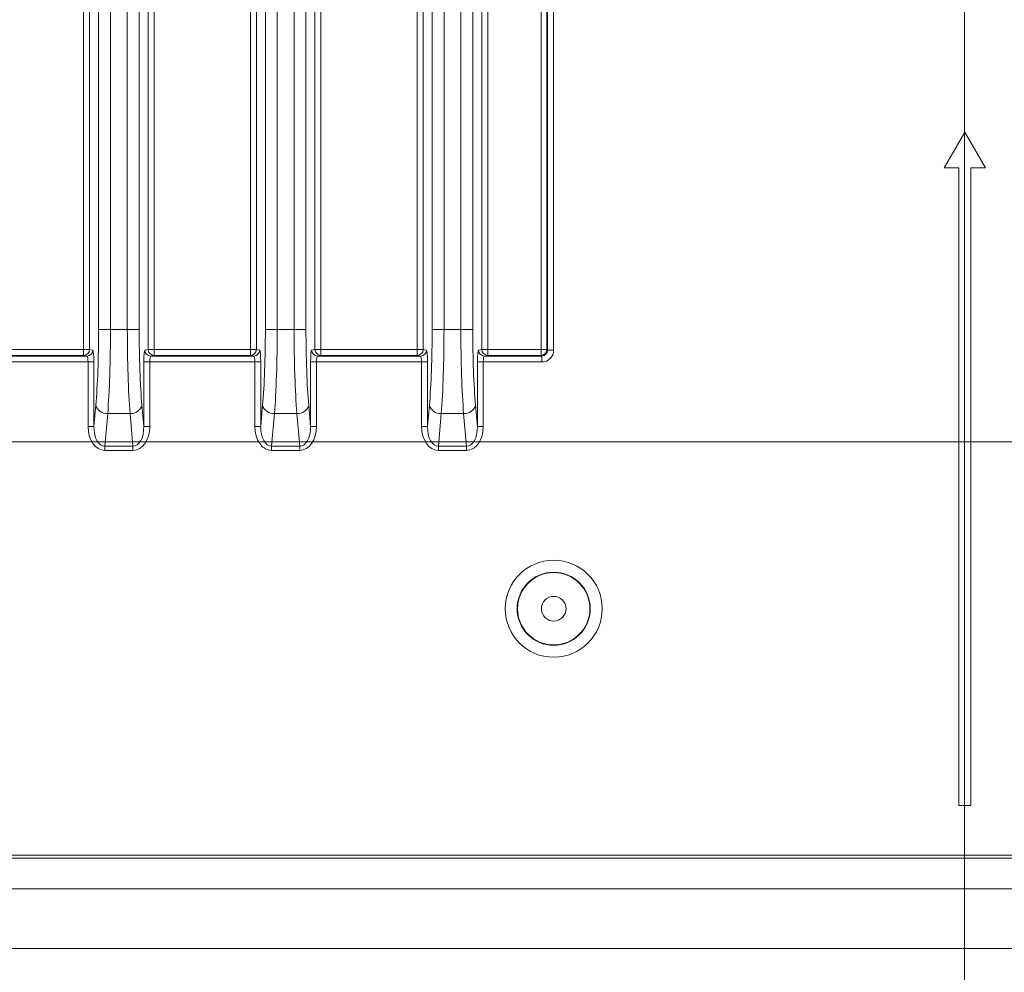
# Model space of a CAD drawing. Header units: millimetres. Extents: x 0 to 594, y 0 to 420.
# Tile 46 of 70: x 375 to 416, y 199 to 239. Entities that reach past the tile are written whole.
import ezdxf

# ---------------------------------------------------------------- set-up
doc = ezdxf.new("R2010")
doc.units = ezdxf.units.MM
doc.styles.add('SLDTEXTSTYLE1', font='TXT', dxfattribs={"width": 0.605})
doc.dimstyles.new('SLDDIMSTYLE3', dxfattribs={"dimtxt": 2.568319, "dimasz": 3.3, "dimexe": 0, "dimexo": 0.0625, "dimgap": 0.64208, "dimtad": 1, "dimdec": 3, "dimlfac": 2, "dimrnd": 1e-09, "dimzin": 12, "dimdsep": 46, "dimtxsty": 'SLDTEXTSTYLE1', "dimsah": 1, "dimcen": 0.09, "dimadec": 0, "dimazin": 3, "dimtfac": 1, "dimtdec": 1, "dimtmove": 0, "dimatfit": 0, "dimfxl": 1, "dimfrac": 2, "dimtolj": 1, "dimtzin": 12, "dimarcsym": 0})
doc.dimstyles.new('SLDDIMSTYLE4', dxfattribs={"dimtxt": 2.568319, "dimasz": 3.3, "dimexe": 0, "dimexo": 0.0625, "dimgap": 0.64208, "dimtad": 1, "dimdec": 0, "dimlfac": 2, "dimrnd": 1e-09, "dimzin": 12, "dimdsep": 46, "dimtxsty": 'SLDTEXTSTYLE1', "dimsah": 1, "dimcen": 0.09, "dimadec": 0, "dimazin": 3, "dimtfac": 1, "dimtdec": 1, "dimtofl": 0, "dimtmove": 0, "dimatfit": 3, "dimfxl": 1, "dimfrac": 2, "dimtolj": 1, "dimtzin": 12, "dimarcsym": 0})
doc.dimstyles.new('SLDDIMSTYLE5', dxfattribs={"dimtxt": 2.568319, "dimasz": 3.3, "dimexe": 0, "dimexo": 0.0625, "dimgap": 0.64208, "dimtad": 1, "dimdec": 3, "dimlfac": 2, "dimrnd": 1e-09, "dimzin": 12, "dimdsep": 46, "dimtxsty": 'SLDTEXTSTYLE1', "dimsah": 1, "dimcen": 0.09, "dimadec": 0, "dimazin": 3, "dimtfac": 1, "dimtdec": 1, "dimtofl": 0, "dimtmove": 0, "dimatfit": 3, "dimfxl": 1, "dimfrac": 2, "dimtolj": 1, "dimtzin": 12, "dimarcsym": 0})

# ---------------------------------------------------------------- blocks, each defined once
blk = doc.blocks.new('*D14')
at = {"color": 7, "linetype": 'Continuous', "lineweight": 0}
for p, q in [((441.841, 271.949), (441.841, 278.349)), ((441.841, 264.449), (441.841, 271.949)), ((359.347, 264.449), (442.841, 264.449)), ((441.841, 264.449), (441.841, 236.713)), ((437.309, 245.092), (437.309, 245.68)), ((437.309, 245.68), (441.254, 245.68)), ((441.254, 245.68), (441.254, 245.092)), ((437.309, 238.722), (437.309, 238.134)), ((441.254, 238.134), (441.254, 238.722)), ((437.309, 238.134), (441.254, 238.134))]:
    blk.add_line(p, q, dxfattribs=at)
for points in [[(441.841, 271.949), (442.341, 275.249), (441.341, 275.249)], [(441.841, 264.449), (441.341, 261.149), (442.341, 261.149)]]:
    blk.add_solid(points, dxfattribs=at)
at = {"color": 7, "linetype": 'Continuous', "lineweight": 0, "char_height": 2.6458, "attachment_point": 1, "rotation": 90, "style": 'SLDTEXTSTYLE1'}
for s, insert in [('min.', (437.843, 247.113, 0.05)), ('min.', (433.311, 246.035, 0.05)), ('0,6', (437.843, 239.457, 0.05)), ('15', (433.311, 238.771, 0.05))]:
    blk.add_mtext(s, dxfattribs=dict(at, insert=insert))
blk = doc.blocks.new('*D15')
at = {"color": 7, "linetype": 'Continuous', "lineweight": 0}
for p, q in [((346.45, 291.591), (345.862, 291.591)), ((345.862, 291.591), (345.862, 287.647)), ((354.78, 291.591), (355.368, 291.591)), ((355.368, 291.591), (355.368, 287.647)), ((271.889, 206.062), (271.889, 288.059)), ((429.341, 208.541), (429.341, 288.059)), ((345.862, 287.647), (346.45, 287.647)), ((355.368, 287.647), (354.78, 287.647)), ((271.889, 287.059), (429.341, 287.059))]:
    blk.add_line(p, q, dxfattribs=at)
for points in [[(271.889, 287.059), (275.189, 286.559), (275.189, 287.559)], [(429.341, 287.059), (426.041, 287.559), (426.041, 286.559)]]:
    blk.add_solid(points, dxfattribs=at)
at = {"color": 7, "linetype": 'Continuous', "lineweight": 0, "char_height": 2.6458, "attachment_point": 1, "rotation": 0, "style": 'SLDTEXTSTYLE1'}
for s, insert in [('315', (346.499, 295.59, 0.05)), ('12,4', (347.185, 291.057, 0.05))]:
    blk.add_mtext(s, dxfattribs=dict(at, insert=insert))
blk = doc.blocks.new('*D16')
at = {"color": 7, "linetype": 'Continuous', "lineweight": 0}
for p, q in [((286.937, 245.752), (286.937, 108.735)), ((414.293, 245.752), (414.293, 108.735)), ((347.92, 114.267), (347.332, 114.267)), ((347.332, 114.267), (347.332, 110.323)), ((353.31, 114.267), (353.898, 114.267)), ((353.898, 114.267), (353.898, 110.323)), ((347.332, 110.323), (347.92, 110.323)), ((353.898, 110.323), (353.31, 110.323)), ((286.937, 109.735), (414.293, 109.735))]:
    blk.add_line(p, q, dxfattribs=at)
for points in [[(286.937, 109.735), (290.237, 109.235), (290.237, 110.235)], [(414.293, 109.735), (410.993, 110.235), (410.993, 109.235)]]:
    blk.add_solid(points, dxfattribs=at)
at = {"color": 7, "linetype": 'Continuous', "lineweight": 0, "char_height": 2.6458, "attachment_point": 1, "rotation": 0, "style": 'SLDTEXTSTYLE1'}
for s, insert in [('254', (346.499, 118.266, -137.801)), ('10', (348.655, 113.733, -137.801))]:
    blk.add_mtext(s, dxfattribs=dict(at, insert=insert))
blk = doc.blocks.new('*D17')
at = {"color": 7, "linetype": 'Continuous', "lineweight": 0}
for p, q in [((414.293, 245.752), (258.389, 245.752)), ((259.389, 143.848), (259.389, 245.752)), ((254.856, 196.515), (254.856, 197.103)), ((254.856, 197.103), (258.801, 197.103)), ((258.801, 197.103), (258.801, 196.515)), ((254.856, 193.085), (254.856, 192.497)), ((258.801, 192.497), (258.801, 193.085)), ((254.856, 192.497), (258.801, 192.497)), ((414.293, 143.848), (258.389, 143.848))]:
    blk.add_line(p, q, dxfattribs=at)
for points in [[(259.389, 245.752), (258.889, 242.452), (259.889, 242.452)], [(259.389, 143.848), (259.889, 147.148), (258.889, 147.148)]]:
    blk.add_solid(points, dxfattribs=at)
at = {"color": 7, "linetype": 'Continuous', "lineweight": 0, "attachment_point": 1, "rotation": 90, "style": 'SLDTEXTSTYLE1'}
for s, insert, char_height in [('203', (250.858, 190.684, -137.801), 2.6458), ('8', (255.39, 193.82, -137.801), 2.646)]:
    blk.add_mtext(s, dxfattribs=dict(at, insert=insert, char_height=char_height))
blk = doc.blocks.new('*D18')
at = {"color": 7, "linetype": 'Continuous', "lineweight": 0}
for p, q in [((330.555, 220.828), (442.841, 220.828)), ((441.841, 220.828), (441.841, 180.708)), ((437.309, 203.953), (437.309, 204.541)), ((437.309, 204.541), (441.254, 204.541)), ((441.254, 204.541), (441.254, 203.953)), ((437.309, 197.583), (437.309, 196.995)), ((441.254, 196.995), (441.254, 197.583)), ((437.309, 196.995), (441.254, 196.995)), ((330.555, 180.708), (442.841, 180.708))]:
    blk.add_line(p, q, dxfattribs=at)
for points in [[(441.841, 220.828), (441.341, 217.528), (442.341, 217.528)], [(441.841, 180.708), (442.341, 184.008), (441.341, 184.008)]]:
    blk.add_solid(points, dxfattribs=at)
at = {"color": 7, "linetype": 'Continuous', "lineweight": 0, "char_height": 2.6458, "attachment_point": 1, "rotation": 90, "style": 'SLDTEXTSTYLE1'}
for s, insert in [('3,2', (437.843, 198.318, -137.801)), ('80', (433.311, 197.632, -137.801))]:
    blk.add_mtext(s, dxfattribs=dict(at, insert=insert))

msp = doc.modelspace()

# ---------------------------------------------------------------- linework, layer by layer
at = {"color": 8, "linetype": 'Continuous', "lineweight": 0}
for p, q in [((377.21545, 224.72186), (377.21544, 250.63471)), ((377.46524, 250.63471), (377.46525, 224.72187)), ((379.9327, 224.72187), (379.93268, 250.63471)), ((380.18248, 250.63471), (380.18249, 224.72187)), ((384.23645, 224.72187), (384.23644, 250.63472)), ((384.48623, 250.63472), (384.48625, 224.72187)), ((386.9537, 224.72187), (386.95368, 250.63472)), ((387.20348, 250.63472), (387.20349, 224.72187)), ((391.25745, 224.72187), (391.25744, 250.63472)), ((391.50724, 250.63472), (391.50725, 224.72187)), ((393.9747, 224.72187), (393.97468, 250.63472)), ((394.22448, 250.63472), (394.22449, 224.72188)), ((396.4698, 224.72188), (396.46978, 250.63472)), ((396.72049, 250.63472), (396.72051, 224.72188)), ((396.74867, 224.69371), (396.74866, 250.66289)), ((396.99937, 250.66289), (396.99939, 224.69371)), ((377.84393, 225.56312), (377.84392, 247.18566)), ((378.34351, 247.18566), (378.34352, 225.56312)), ((379.05443, 225.56312), (379.05442, 247.18566)), ((379.55401, 247.18566), (379.55402, 225.56312)), ((384.86493, 225.56312), (384.86492, 247.18566)), ((385.36451, 247.18566), (385.36452, 225.56312)), ((386.07543, 225.56312), (386.07542, 247.18566)), ((386.57501, 247.18566), (386.57502, 225.56313)), ((391.88593, 225.56313), (391.88591, 247.18567)), ((392.38551, 247.18567), (392.38552, 225.56313)), ((393.09643, 225.56313), (393.09642, 247.18567)), ((393.59601, 247.18567), (393.59602, 225.56313)), ((378.34352, 225.56312), (379.05443, 225.56312)), ((385.36452, 225.56312), (386.07543, 225.56312)), ((392.38552, 225.56313), (393.09643, 225.56313)), ((373.16149, 224.72186), (377.21545, 224.72186)), ((377.46525, 224.72187), (377.60642, 224.6937)), ((379.79153, 224.6937), (379.9327, 224.72187)), ((380.18249, 224.72187), (384.23645, 224.72187)), ((384.48625, 224.72187), (384.62742, 224.6937)), ((386.81253, 224.69371), (386.9537, 224.72187)), ((387.20349, 224.72187), (391.25745, 224.72187)), ((391.50725, 224.72187), (391.64842, 224.69371)), ((393.83353, 224.69371), (393.9747, 224.72187)), ((394.22449, 224.72188), (396.4698, 224.72188)), ((396.72051, 224.72188), (396.74867, 224.69371)), ((373.02033, 224.44299), (377.35662, 224.44299)), ((377.21545, 224.47115), (373.16149, 224.47115)), ((377.35662, 224.44299), (377.21545, 224.47115)), ((380.18249, 224.47115), (380.04133, 224.44299)), ((380.04133, 224.44299), (384.37762, 224.44299)), ((384.23645, 224.47116), (380.18249, 224.47115)), ((384.37762, 224.44299), (384.23645, 224.47116)), ((387.20349, 224.47116), (387.06233, 224.44299)), ((387.06233, 224.44299), (391.39862, 224.443)), ((391.25746, 224.47116), (387.20349, 224.47116)), ((391.39862, 224.443), (391.25746, 224.47116)), ((394.22449, 224.47116), (394.08333, 224.443)), ((394.08333, 224.443), (396.49796, 224.443)), ((396.4698, 224.47116), (394.22449, 224.47116)), ((396.49796, 224.443), (396.4698, 224.47116)), ((377.39973, 224.19228), (372.97722, 224.19227)), ((377.39973, 221.47155), (377.39973, 224.19228)), ((377.64953, 224.19228), (377.64953, 221.47155)), ((379.74842, 221.47156), (379.74842, 224.19228)), ((379.99822, 224.19228), (379.99822, 221.47156)), ((384.42073, 224.19228), (379.99822, 224.19228)), ((384.42073, 221.47156), (384.42073, 224.19228)), ((384.67053, 224.19228), (384.67053, 221.47156)), ((386.76942, 221.47156), (386.76942, 224.19228)), ((387.01922, 224.19228), (387.01922, 221.47156)), ((391.44173, 224.19228), (387.01922, 224.19228)), ((391.44173, 221.47156), (391.44173, 224.19228)), ((391.69153, 224.19229), (391.69153, 221.47156)), ((393.79042, 221.47156), (393.79042, 224.19229)), ((394.04022, 224.19229), (394.04022, 221.47156)), ((396.49796, 224.19229), (394.04022, 224.19229)), ((377.64953, 221.47155), (377.72827, 222.37159)), ((379.66968, 222.37159), (379.74842, 221.47156)), ((384.67053, 221.47156), (384.74927, 222.3716)), ((386.69068, 222.3716), (386.76942, 221.47156)), ((391.69153, 221.47156), (391.77027, 222.3716)), ((393.71168, 222.3716), (393.79042, 221.47156)), ((378.22786, 222.01698), (378.10832, 220.65058)), ((379.17009, 222.01698), (378.22786, 222.01698)), ((379.28963, 220.65058), (379.17009, 222.01698)), ((385.24886, 222.01698), (385.12932, 220.65059)), ((386.19109, 222.01698), (385.24886, 222.01698)), ((386.31063, 220.65059), (386.19109, 222.01698)), ((392.26986, 222.01699), (392.15032, 220.65059)), ((393.21209, 222.01699), (392.26986, 222.01699)), ((393.33163, 220.65059), (393.21209, 222.01699)), ((378.10832, 220.65058), (379.28963, 220.65058)), ((385.12932, 220.65059), (386.31063, 220.65059)), ((392.15032, 220.65059), (393.33163, 220.65059)), ((379.28963, 220.47328), (378.10832, 220.47328)), ((386.31063, 220.47328), (385.12932, 220.47328)), ((393.33163, 220.47328), (392.15032, 220.47328)), ((353.66417, 203.44093), (425.0838, 203.44097)), ((425.0838, 203.3156), (353.66417, 203.31556)), ((352.37024, 202.02162), (424.87669, 202.02167)), ((352.37024, 199.51412), (424.63278, 199.51417))]:
    msp.add_line(p, q, dxfattribs=at)
at = {"color": 7, "linetype": 'Continuous', "lineweight": 15}
for p, q in [((414.30547, 233.86691), (413.43685, 232.36241)), ((415.17409, 232.36241), (414.30547, 233.86691)), ((413.43685, 232.36241), (414.05472, 232.36241)), ((414.05472, 232.36241), (414.05473, 205.53216)), ((414.55622, 232.36241), (415.17409, 232.36241)), ((414.55623, 205.53216), (414.55622, 232.36241)), ((414.05473, 205.53216), (414.55623, 205.53216))]:
    msp.add_line(p, q, dxfattribs=at)
at = {"color": 8, "linetype": 'Continuous', "lineweight": 0, "flags": 128}
for points in [[(377.84393, 225.56312), (377.86055, 225.56312), (377.89374, 225.56312), (377.94235, 225.56312), (378.00471, 225.56312), (378.07869, 225.56312), (378.16176, 225.56312), (378.25105, 225.56312), (378.34352, 225.56312)], [(379.55402, 225.56312), (379.5374, 225.56312), (379.50421, 225.56312), (379.4556, 225.56312), (379.39324, 225.56312), (379.31925, 225.56312), (379.23619, 225.56312), (379.1469, 225.56312), (379.05443, 225.56312)], [(384.86493, 225.56312), (384.88155, 225.56312), (384.91474, 225.56312), (384.96335, 225.56312), (385.02571, 225.56312), (385.09969, 225.56312), (385.18276, 225.56313), (385.27205, 225.56312), (385.36452, 225.56312)], [(386.57502, 225.56313), (386.55839, 225.56313), (386.52521, 225.56313), (386.4766, 225.56312), (386.41424, 225.56313), (386.34025, 225.56313), (386.25719, 225.56312), (386.16789, 225.56312), (386.07543, 225.56312)], [(391.88593, 225.56313), (391.90255, 225.56313), (391.93574, 225.56313), (391.98435, 225.56313), (392.04671, 225.56313), (392.12069, 225.56313), (392.20376, 225.56313), (392.29305, 225.56313), (392.38552, 225.56313)], [(393.59602, 225.56313), (393.5794, 225.56313), (393.54621, 225.56313), (393.4976, 225.56313), (393.43524, 225.56313), (393.36125, 225.56313), (393.27819, 225.56313), (393.1889, 225.56313), (393.09643, 225.56313)], [(377.46525, 224.72187), (377.45694, 224.72187), (377.44035, 224.72187), (377.41604, 224.72187), (377.38486, 224.72187), (377.34787, 224.72187), (377.30634, 224.72187), (377.26169, 224.72187), (377.21545, 224.72186)], [(377.21545, 224.47115), (377.21545, 224.47671), (377.21545, 224.49148), (377.21545, 224.51491), (377.21545, 224.54611), (377.21545, 224.58392), (377.21545, 224.62692), (377.21545, 224.67348), (377.21545, 224.72186)], [(379.9327, 224.72187), (379.94101, 224.72187), (379.9576, 224.72187), (379.98191, 224.72187), (380.01309, 224.72187), (380.05008, 224.72187), (380.09161, 224.72187), (380.13626, 224.72187), (380.18249, 224.72187)], [(380.18249, 224.72187), (380.18249, 224.67348), (380.18249, 224.62692), (380.18249, 224.58393), (380.18249, 224.54611), (380.18249, 224.51491), (380.18249, 224.49148), (380.18249, 224.47671), (380.18249, 224.47115)], [(384.23645, 224.47116), (384.23645, 224.47671), (384.23645, 224.49148), (384.23646, 224.51491), (384.23645, 224.54612), (384.23645, 224.58393), (384.23645, 224.62692), (384.23645, 224.67349), (384.23645, 224.72187)], [(384.48625, 224.72187), (384.47794, 224.72187), (384.46134, 224.72187), (384.43704, 224.72187), (384.40586, 224.72187), (384.36887, 224.72187), (384.32734, 224.72187), (384.28269, 224.72187), (384.23645, 224.72187)], [(386.9537, 224.72187), (386.96201, 224.72187), (386.9786, 224.72187), (387.00291, 224.72187), (387.03409, 224.72187), (387.07108, 224.72187), (387.11261, 224.72187), (387.15726, 224.72187), (387.20349, 224.72187)], [(387.20349, 224.72187), (387.2035, 224.67349), (387.20349, 224.62693), (387.20349, 224.58393), (387.20349, 224.54612), (387.20349, 224.51491), (387.20349, 224.49148), (387.20349, 224.47671), (387.20349, 224.47116)], [(391.25746, 224.47116), (391.25746, 224.47672), (391.25745, 224.49149), (391.25745, 224.51491), (391.25745, 224.54612), (391.25745, 224.58393), (391.25745, 224.62693), (391.25745, 224.67349), (391.25745, 224.72187)], [(391.50725, 224.72187), (391.49894, 224.72187), (391.48235, 224.72187), (391.45804, 224.72187), (391.42686, 224.72187), (391.38987, 224.72187), (391.34834, 224.72187), (391.30369, 224.72187), (391.25745, 224.72187)], [(393.9747, 224.72187), (393.98301, 224.72188), (393.9996, 224.72187), (394.02391, 224.72188), (394.05509, 224.72188), (394.09208, 224.72188), (394.13361, 224.72187), (394.17826, 224.72187), (394.22449, 224.72188)], [(394.22449, 224.72188), (394.22449, 224.67349), (394.22449, 224.62693), (394.22449, 224.58393), (394.22449, 224.54612), (394.2245, 224.51492), (394.22449, 224.49149), (394.22449, 224.47672), (394.22449, 224.47116)], [(396.72051, 224.72188), (396.71495, 224.72188), (396.70018, 224.72188), (396.67676, 224.72188), (396.64555, 224.72188), (396.60774, 224.72188), (396.56474, 224.72188), (396.51818, 224.72188), (396.4698, 224.72188)], [(396.4698, 224.72188), (396.4698, 224.67349), (396.4698, 224.62693), (396.4698, 224.58393), (396.4698, 224.54612), (396.4698, 224.51492), (396.4698, 224.49149), (396.4698, 224.47672), (396.4698, 224.47116)], [(396.99939, 224.69371), (396.951, 224.69371), (396.90444, 224.69371), (396.86144, 224.69371), (396.82363, 224.69371), (396.79243, 224.69371), (396.769, 224.69371), (396.75423, 224.69371), (396.74867, 224.69371)], [(396.49796, 224.19229), (396.49796, 224.24067), (396.49796, 224.28723), (396.49796, 224.33023), (396.49796, 224.36804), (396.49796, 224.39925), (396.49796, 224.42267), (396.49796, 224.43744), (396.49796, 224.443)], [(377.64953, 224.19228), (377.64122, 224.19228), (377.62462, 224.19228), (377.60032, 224.19228), (377.56914, 224.19228), (377.53214, 224.19228), (377.49061, 224.19228), (377.44597, 224.19228), (377.39973, 224.19228)], [(379.74842, 224.19228), (379.75673, 224.19228), (379.77333, 224.19228), (379.79763, 224.19228), (379.82881, 224.19228), (379.8658, 224.19228), (379.90734, 224.19228), (379.95198, 224.19228), (379.99822, 224.19228)], [(384.67053, 224.19228), (384.66222, 224.19228), (384.64562, 224.19228), (384.62132, 224.19228), (384.59014, 224.19228), (384.55315, 224.19228), (384.51161, 224.19228), (384.46697, 224.19228), (384.42073, 224.19228)], [(386.76942, 224.19228), (386.77773, 224.19228), (386.79433, 224.19228), (386.81863, 224.19228), (386.84981, 224.19228), (386.8868, 224.19228), (386.92834, 224.19228), (386.97298, 224.19228), (387.01922, 224.19228)], [(391.69153, 224.19229), (391.68321, 224.19229), (391.66662, 224.19229), (391.64232, 224.19229), (391.61114, 224.19229), (391.57414, 224.19229), (391.53261, 224.19228), (391.48796, 224.19228), (391.44173, 224.19228)], [(393.79042, 224.19229), (393.79873, 224.19229), (393.81533, 224.19229), (393.83963, 224.19229), (393.87081, 224.19229), (393.9078, 224.19229), (393.94934, 224.19229), (393.99398, 224.19229), (394.04022, 224.19229)], [(377.64953, 221.47155), (377.64122, 221.47155), (377.62462, 221.47155), (377.60032, 221.47155), (377.56914, 221.47155), (377.53215, 221.47155), (377.49062, 221.47155), (377.44597, 221.47155), (377.39973, 221.47155)], [(379.74842, 221.47156), (379.75674, 221.47155), (379.77333, 221.47156), (379.79763, 221.47155), (379.82881, 221.47155), (379.86581, 221.47155), (379.90734, 221.47156), (379.95199, 221.47156), (379.99822, 221.47156)], [(384.67053, 221.47156), (384.66222, 221.47156), (384.64563, 221.47156), (384.62132, 221.47156), (384.59014, 221.47156), (384.55315, 221.47156), (384.51161, 221.47156), (384.46697, 221.47156), (384.42073, 221.47156)], [(386.76942, 221.47156), (386.77774, 221.47156), (386.79433, 221.47156), (386.81863, 221.47156), (386.84981, 221.47156), (386.88681, 221.47156), (386.92834, 221.47156), (386.97299, 221.47156), (387.01922, 221.47156)], [(391.69153, 221.47156), (391.68322, 221.47156), (391.66662, 221.47156), (391.64232, 221.47156), (391.61114, 221.47156), (391.57415, 221.47156), (391.53262, 221.47156), (391.48797, 221.47156), (391.44173, 221.47156)], [(393.79042, 221.47156), (393.79873, 221.47156), (393.81533, 221.47156), (393.83963, 221.47156), (393.87081, 221.47156), (393.90781, 221.47156), (393.94934, 221.47156), (393.99399, 221.47156), (394.04022, 221.47156)], [(378.10832, 220.65058), (378.10832, 220.63235), (378.10832, 220.61258), (378.10832, 220.59148), (378.10832, 220.56923), (378.10832, 220.54606), (378.10832, 220.52219), (378.10832, 220.49785), (378.10832, 220.47328)], [(379.28963, 220.65058), (379.28963, 220.63235), (379.28963, 220.61259), (379.28963, 220.59148), (379.28963, 220.56923), (379.28963, 220.54607), (379.28963, 220.52219), (379.28963, 220.49785), (379.28963, 220.47328)], [(385.12932, 220.65059), (385.12932, 220.63235), (385.12932, 220.61259), (385.12932, 220.59148), (385.12932, 220.56924), (385.12932, 220.54607), (385.12932, 220.5222), (385.12932, 220.49786), (385.12932, 220.47328)], [(386.31063, 220.65059), (386.31063, 220.63235), (386.31063, 220.61259), (386.31063, 220.59148), (386.31063, 220.56924), (386.31063, 220.54607), (386.31063, 220.5222), (386.31063, 220.49786), (386.31063, 220.47328)], [(392.15032, 220.65059), (392.15032, 220.63236), (392.15032, 220.61259), (392.15032, 220.59149), (392.15032, 220.56924), (392.15032, 220.54607), (392.15032, 220.5222), (392.15032, 220.49786), (392.15032, 220.47328)], [(393.33163, 220.65059), (393.33163, 220.63236), (393.33163, 220.61259), (393.33163, 220.59149), (393.33163, 220.56924), (393.33163, 220.54607), (393.33163, 220.5222), (393.33163, 220.49786), (393.33163, 220.47328)]]:
    msp.add_lwpolyline(points, dxfattribs=at)
at = {"color": 8, "linetype": 'Continuous', "lineweight": 0}
for radius in [2.04109, 1.53967, 1.5217, 0.51885]:
    msp.add_circle((397.00373, 213.8069), radius, dxfattribs=at)
for centre, radius, start, end in [((377.21455, 224.72185), 0.2507, 270.206976, 0.002735), ((377.35571, 224.69369), 0.2507, 270.207579, 0.002348), ((380.04223, 224.69369), 0.2507, 179.997391, 269.793099), ((380.1834, 224.72186), 0.2507, 179.997346, 269.792714), ((384.23555, 224.72186), 0.2507, 270.207579, 0.002132), ((384.37672, 224.6937), 0.2507, 270.207161, 0.002128), ((387.06323, 224.6937), 0.2507, 179.997907, 269.792583), ((387.2044, 224.72186), 0.2507, 179.997469, 269.793021), ((391.25655, 224.72186), 0.2507, 270.207584, 0.002559), ((391.39772, 224.6937), 0.2507, 270.206984, 0.003159), ((394.08423, 224.6937), 0.2507, 179.997046, 269.793015), ((394.2254, 224.72186), 0.2507, 179.99748, 269.793011), ((396.46971, 224.72197), 0.2508, 270.020648, 359.979761), ((378.19437, 222.49901), 0.4832, 195.289864, 273.9751), ((379.20358, 222.49902), 0.4832, 266.025018, 344.709985), ((385.21536, 222.49901), 0.48319, 195.289528, 273.975623), ((386.22459, 222.49901), 0.48319, 266.02438, 344.710443), ((392.23637, 222.49902), 0.4832, 195.290159, 273.975191), ((393.24559, 222.49902), 0.4832, 266.024836, 344.710269)]:
    msp.add_arc(centre, radius, start, end, dxfattribs=at)
for centre, major_axis, ratio, start_param, end_param in [((377.44905, 225.56312), (0, 4.5135), 0.08748866, 3.92699082, 4.71238898), ((377.94864, 225.56312), (0, 5.015), 0.0787398, 3.92699082, 4.71238898), ((379.44931, 225.56312), (0, 5.015), 0.0787398, 1.57079633, 2.35619449), ((379.9489, 225.56312), (0, 4.5135), 0.08748866, 1.57079633, 2.35619449), ((384.47005, 225.56312), (0, 4.5135), 0.08748866, 3.92699082, 4.71238898), ((384.96964, 225.56312), (0, 5.015), 0.0787398, 3.92699082, 4.71238898), ((386.47031, 225.56312), (0, 5.015), 0.0787398, 1.57079633, 2.35619449), ((386.9699, 225.56313), (0, 4.5135), 0.08748866, 1.57079633, 2.35619449), ((391.49105, 225.56313), (0, 4.5135), 0.08748866, 3.92699082, 4.71238898), ((391.99064, 225.56313), (0, 5.015), 0.0787398, 3.92699082, 4.71238898), ((393.49131, 225.56313), (0, 5.015), 0.0787398, 1.57079633, 2.35619449), ((393.9909, 225.56313), (0, 4.5135), 0.08748866, 1.57079633, 2.35619449), ((377.60565, 224.19228), (0, 0.5015), 0.08748866, 4.71238898, 6.26573201), ((379.7923, 224.19228), (0, 0.5015), 0.08748866, 0.01745329, 1.57079633), ((384.62665, 224.19228), (0, 0.5015), 0.08748866, 4.71238898, 6.26573201), ((386.8133, 224.19228), (0, 0.5015), 0.08748866, 0.01745329, 1.57079633), ((391.64765, 224.19229), (0, 0.5015), 0.08748866, 4.71238898, 6.26573201), ((393.8343, 224.19229), (0, 0.5015), 0.08748866, 0.01745329, 1.57079633), ((396.49781, 224.69386), (-0.35472, 0.35472), 0.99969546, 2.35634678, 3.92683852), ((396.49781, 224.69386), (0.17747, -0.17747), 0.99908703, 5.49793944, 7.06843118), ((377.35586, 224.19228), (0, 0.25075), 0.17497733, 4.71238898, 6.26573201), ((380.04209, 224.19228), (0, 0.25075), 0.17497733, 0.01745329, 1.57079633), ((384.37686, 224.19228), (0, 0.25075), 0.17497733, 4.71238898, 6.26573201), ((387.06309, 224.19228), (0, 0.25075), 0.17497733, 0.01745329, 1.57079633), ((391.39786, 224.19229), (0, 0.25075), 0.17497733, 4.71238898, 6.26573201), ((394.08409, 224.19229), (0, 0.25075), 0.17497733, 0.01745329, 1.57079633), ((378.15486, 221.53712), (-0.0929, -1.06182), 0.70575756, 4.83572397, 6.3448528), ((378.15486, 221.53712), (0.07747, 0.88552), 0.56417586, 1.69413132, 3.20326015), ((379.2431, 221.53712), (-0.07747, 0.88552), 0.56417586, 3.07992516, 4.58905399), ((379.2431, 221.53712), (-0.0929, 1.06182), 0.70575756, 3.07992516, 4.58905399), ((385.17586, 221.53712), (-0.0929, -1.06182), 0.70575756, 4.83572397, 6.3448528), ((385.17586, 221.53712), (0.07747, 0.88552), 0.56417586, 1.69413132, 3.20326015), ((386.2641, 221.53712), (-0.07747, 0.88552), 0.56417586, 3.07992516, 4.58905399), ((386.2641, 221.53712), (-0.0929, 1.06182), 0.70575756, 3.07992516, 4.58905399), ((392.19686, 221.53713), (-0.0929, -1.06182), 0.70575756, 4.83572397, 6.3448528), ((392.19686, 221.53713), (0.07747, 0.88552), 0.56417586, 1.69413132, 3.20326015), ((393.2851, 221.53713), (-0.07747, 0.88552), 0.56417586, 3.07992516, 4.58905399), ((393.2851, 221.53713), (-0.0929, 1.06182), 0.70575756, 3.07992516, 4.58905399)]:
    msp.add_ellipse(centre, major_axis=major_axis, ratio=ratio, start_param=start_param, end_param=end_param, dxfattribs=at)

# ---------------------------------------------------------------- dimensions: what is measured, and where the dimension line sits
at = {"color": 7, "linetype": 'Continuous', "lineweight": 0}
for base, p1, p2, angle, dimstyle, picture, middle in [((429.34138, 287.05889), (271.88855, 206.06237), (429.34142, 208.54146), 0.000033, 'SLDDIMSTYLE4', '*D15', (350.61494, 287.05884)), ((259.38853, 245.75237), (414.29298, 143.84766), (414.29292, 245.75246), 270.000033, 'SLDDIMSTYLE5', '*D17', (259.38856, 194.79997)), ((414.293, 109.73482), (286.937, 245.75239), (414.29292, 245.75246), 0.000033, 'SLDDIMSTYLE4', '*D16', (350.61504, 109.73478)), ((441.8415, 180.70793), (330.55498, 220.82786), (330.555, 180.70786), 270.000033, 'SLDDIMSTYLE4', '*D18', (441.84149, 200.76793))]:
    dim = msp.add_linear_dim(base=base, p1=p1, p2=p2, angle=angle, dimstyle=dimstyle, dxfattribs=at)
    dim.commit()
    dim.dimension.update_dxf_attribs({"geometry": picture, "text_midpoint": middle, "dimtype": 160})
dim = msp.add_linear_dim(base=(441.84147, 271.94936), p1=(359.34731, 264.44932), p2=(454.34139, 271.94937), angle=270.000033, text='<> min. ', dimstyle='SLDDIMSTYLE3', dxfattribs=at)
dim.commit()
dim.dimension.update_dxf_attribs({"geometry": '*D14', "text_midpoint": (441.84149, 245.72886), "dimtype": 160})

doc.saveas('drawing.dxf')
